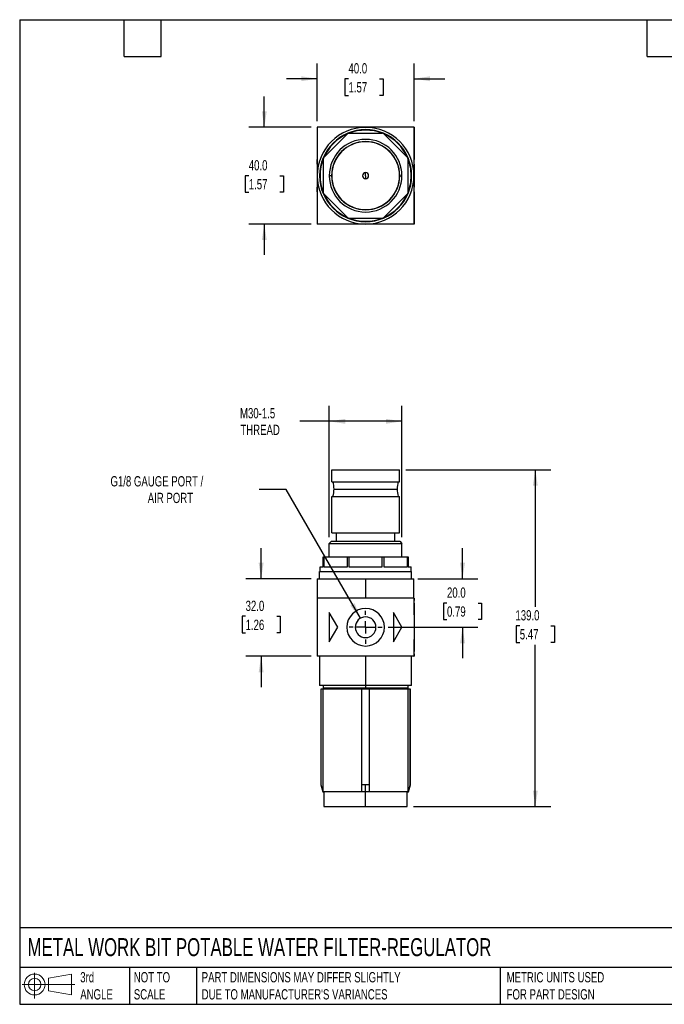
# Model space of a CAD drawing. Header units: millimetres. Extents: x 13 to 546, y 13 to 419.
# Tile 1 of 2: x 13 to 279, y 13 to 419. Entities that reach past the tile are written whole.
import ezdxf

# ---------------------------------------------------------------- set-up
doc = ezdxf.new("R2010")
doc.units = ezdxf.units.MM
doc.header["$LTSCALE"] = 2
doc.linetypes.add('SLD-Center', pattern=[19.05, 15.24, -1.27, 1.27, -1.27])
doc.linetypes.add('SLD-Solid', pattern=[0])
doc.layers.add('CENTER', color=40, linetype='SLD-Center')
doc.layers.add('SLD-DEFPOINTS', color=7, linetype='Continuous')
doc.layers.add('DIMENSIONS', color=140, linetype='SLD-Solid', lineweight=25)
doc.layers.add('TEXT', color=140, linetype='SLD-Solid', lineweight=25)
doc.styles.add('SLDTEXTSTYLE0', font='TXT', dxfattribs={"width": 0.7})
doc.dimstyles.new('SLDDIMSTYLE0', dxfattribs={"dimtxt": 4.316016, "dimasz": 6.604, "dimexe": 0, "dimexo": 0.0625, "dimgap": 1.079004, "dimtad": 0, "dimtih": 1, "dimtoh": 1, "dimdec": 1, "dimrnd": 1e-09, "dimzin": 4, "dimdsep": 46, "dimtxsty": 'SLDTEXTSTYLE0', "dimsah": 1, "dimcen": 0.09, "dimadec": 0, "dimazin": 1, "dimtfac": 1, "dimtdec": 1, "dimtmove": 0, "dimatfit": 0, "dimfxl": 0, "dimfrac": 2, "dimtolj": 1, "dimtzin": 12, "dimarcsym": 0})
doc.dimstyles.new('SLDDIMSTYLE1', dxfattribs={"dimtxt": 4.316016, "dimasz": 6.604, "dimexe": 0, "dimexo": 0.0625, "dimgap": 1.079004, "dimtad": 0, "dimtih": 1, "dimtoh": 1, "dimdec": 1, "dimrnd": 1e-09, "dimzin": 4, "dimdsep": 46, "dimtxsty": 'SLDTEXTSTYLE0', "dimsah": 1, "dimcen": 0.09, "dimadec": 0, "dimazin": 1, "dimtfac": 1, "dimtdec": 1, "dimtofl": 0, "dimtmove": 0, "dimatfit": 3, "dimfxl": 0, "dimfrac": 2, "dimtolj": 1, "dimtzin": 12, "dimarcsym": 0})
doc.dimstyles.new('SLDDIMSTYLE2', dxfattribs={"dimtxt": 4.316016, "dimasz": 6.604, "dimexe": 0, "dimexo": 0.0625, "dimgap": 1.079004, "dimtad": 0, "dimtih": 1, "dimtoh": 1, "dimdec": 1, "dimrnd": 1e-09, "dimzin": 12, "dimdsep": 46, "dimtxsty": 'SLDTEXTSTYLE0', "dimsah": 1, "dimcen": 0.09, "dimadec": 0, "dimazin": 3, "dimtfac": 1, "dimtdec": 1, "dimtofl": 0, "dimtmove": 0, "dimatfit": 3, "dimfxl": 0, "dimfrac": 2, "dimtolj": 1, "dimtzin": 12, "dimarcsym": 0})
doc.dimstyles.new('SLDDIMSTYLE3', dxfattribs={"dimtxt": 4.316016, "dimasz": 6.604, "dimexe": 0, "dimexo": 0.0625, "dimgap": 1.079004, "dimtad": 0, "dimtih": 1, "dimtoh": 1, "dimdec": 1, "dimrnd": 1e-09, "dimzin": 12, "dimdsep": 46, "dimtxsty": 'SLDTEXTSTYLE0', "dimsah": 1, "dimcen": 0, "dimadec": 0, "dimazin": 3, "dimtfac": 1, "dimtdec": 1, "dimtofl": 0, "dimtmove": 0, "dimatfit": 3, "dimfxl": 0, "dimfrac": 2, "dimtolj": 1, "dimtzin": 12, "dimarcsym": 0})

# ---------------------------------------------------------------- blocks, each defined once
blk = doc.blocks.new('Block11')
at = {"color": 7, "linetype": 'SLD-Solid', "lineweight": 18}
for p, q in [((5.18, 10.62), (5.18, 0)), ((10.96, 8.33), (20.35, 10.06)), ((10.96, 3.19), (10.96, 8.33)), ((20.35, 10.06), (20.35, 1.46)), ((0, 5.76), (21.75, 5.76)), ((10.96, 3.19), (20.35, 1.46))]:
    blk.add_line(p, q, dxfattribs=at)
for radius in [4.3, 2.57]:
    blk.add_circle((5.18, 5.76), radius, dxfattribs=at)
blk = doc.blocks.new('Block12')
at = {"layer": 'SLD-DEFPOINTS'}
blk.add_blockref('Block11', (0, 0), dxfattribs=at)
blk = doc.blocks.new('_D')
at = {"layer": 'DIMENSIONS'}
for p, q in [((195.5, 188.33), (195.5, 201.03)), ((177.04, 188.33), (201.85, 188.33)), ((189.09, 178.33), (187.64, 178.33)), ((187.64, 178.33), (187.64, 171.47)), ((201.92, 178.33), (203.37, 178.33)), ((203.37, 178.33), (203.37, 171.47)), ((187.64, 171.47), (189.09, 171.47)), ((203.37, 171.47), (201.92, 171.47)), ((164.87, 168.33), (201.85, 168.33)), ((195.5, 168.33), (195.5, 155.63))]:
    blk.add_line(p, q, dxfattribs=at)
for points in [[(195.5, 188.33), (196.52, 194.93), (194.49, 194.93)], [(195.5, 168.33), (194.49, 161.72), (196.52, 161.72)]]:
    blk.add_solid(points, dxfattribs=at)
at = {"layer": 'DIMENSIONS', "char_height": 4.233, "attachment_point": 1, "style": 'SLDTEXTSTYLE0'}
for s, insert in [('20.0', (189.09, 184.75)), ('0.79', (189.09, 176.93))]:
    blk.add_mtext(s, dxfattribs=dict(at, insert=insert))
blk = doc.blocks.new('_D_1')
at = {"layer": 'DIMENSIONS'}
for p, q in [((172.04, 233.33), (231.9, 233.33)), ((225.55, 233.33), (225.55, 176.78)), ((219.14, 168.95), (217.69, 168.95)), ((217.69, 168.95), (217.69, 162.09)), ((231.96, 168.95), (233.41, 168.95)), ((233.41, 168.95), (233.41, 162.09)), ((217.69, 162.09), (219.14, 162.09)), ((225.55, 94.33), (225.55, 161.13)), ((233.41, 162.09), (231.96, 162.09)), ((175.24, 94.33), (231.9, 94.33))]:
    blk.add_line(p, q, dxfattribs=at)
for points in [[(225.55, 233.33), (224.54, 226.72), (226.57, 226.72)], [(225.55, 94.33), (226.57, 100.93), (224.54, 100.93)]]:
    blk.add_solid(points, dxfattribs=at)
at = {"layer": 'DIMENSIONS', "char_height": 4.233, "attachment_point": 1, "style": 'SLDTEXTSTYLE0'}
for s, insert in [('139.0', (217.34, 175.38)), ('5.47', (219.14, 167.55))]:
    blk.add_mtext(s, dxfattribs=dict(at, insert=insert))
blk = doc.blocks.new('_D_2')
at = {"layer": 'DIMENSIONS'}
for p, q in [((140.5, 205.45), (140.5, 259.68)), ((170.5, 205.45), (170.5, 259.68)), ((140.5, 253.33), (128.34, 253.33)), ((170.5, 253.33), (140.5, 253.33))]:
    blk.add_line(p, q, dxfattribs=at)
for points in [[(140.5, 253.33), (147.11, 252.31), (147.11, 254.34)], [(170.5, 253.33), (163.9, 254.34), (163.9, 252.31)]]:
    blk.add_solid(points, dxfattribs=at)
at = {"layer": 'DIMENSIONS', "char_height": 4.233, "attachment_point": 1, "style": 'SLDTEXTSTYLE0'}
for s, insert in [('M30-1.5', (103.64, 258.79)), ('THREAD', (103.79, 251.93))]:
    blk.add_mtext(s, dxfattribs=dict(at, insert=insert))
blk = doc.blocks.new('_D_3')
at = {"layer": 'DIMENSIONS'}
for p, q in [((112.37, 188.33), (112.37, 201.03)), ((133.01, 188.33), (106.02, 188.33)), ((105.95, 172.85), (104.5, 172.85)), ((104.5, 172.85), (104.5, 165.99)), ((118.78, 172.85), (120.23, 172.85)), ((120.23, 172.85), (120.23, 165.99)), ((104.5, 165.99), (105.95, 165.99)), ((120.23, 165.99), (118.78, 165.99)), ((133.01, 156.33), (106.02, 156.33)), ((112.37, 156.33), (112.37, 143.63))]:
    blk.add_line(p, q, dxfattribs=at)
for points in [[(112.37, 188.33), (113.38, 194.93), (111.35, 194.93)], [(112.37, 156.33), (111.35, 149.72), (113.38, 149.72)]]:
    blk.add_solid(points, dxfattribs=at)
at = {"layer": 'DIMENSIONS', "char_height": 4.233, "attachment_point": 1, "style": 'SLDTEXTSTYLE0'}
for s, insert in [('32.0', (105.95, 179.27)), ('1.26', (105.95, 171.45))]:
    blk.add_mtext(s, dxfattribs=dict(at, insert=insert))
blk = doc.blocks.new('_D_4')
at = {"layer": 'DIMENSIONS'}
for p, q in [((122.65, 225.23), (111.54, 225.23)), ((153.36, 172.04), (122.65, 225.23))]:
    blk.add_line(p, q, dxfattribs=at)
blk.add_solid([(153.36, 172.04), (150.94, 178.26), (149.18, 177.25)], dxfattribs=at)
at = {"layer": 'DIMENSIONS', "attachment_point": 1, "style": 'SLDTEXTSTYLE0'}
for s, insert, char_height in [('G1/8 GAUGE PORT /', (50.17, 230.69), 4.2333), ('AIR PORT', (65.56, 223.83), 4.233)]:
    blk.add_mtext(s, dxfattribs=dict(at, insert=insert, char_height=char_height))
blk = doc.blocks.new('SW_CENTERMARKSYMBOL_0')
at = {"layer": 'CENTER', "color": 0}
for p, q in [((0, 5.08), (0, 6.823)), ((-5.08, 0), (-6.823, 0)), ((0, 0), (-2.54, 0)), ((0, 0), (0, 2.54)), ((0, 0), (0, -2.54)), ((0, 0), (2.54, 0)), ((5.08, 0), (6.823, 0)), ((0, -5.08), (0, -6.823))]:
    blk.add_line(p, q, dxfattribs=at)
blk = doc.blocks.new('_D_8')
at = {"layer": 'DIMENSIONS'}
for p, q in [((113.67, 374.71), (113.67, 387.41)), ((132.96, 374.71), (107.32, 374.71)), ((107.26, 354.71), (105.81, 354.71)), ((105.81, 354.71), (105.81, 347.85)), ((120.09, 354.71), (121.54, 354.71)), ((121.54, 354.71), (121.54, 347.85)), ((105.81, 347.85), (107.26, 347.85)), ((121.54, 347.85), (120.09, 347.85)), ((132.96, 334.71), (107.32, 334.71)), ((113.67, 334.71), (113.67, 322.01))]:
    blk.add_line(p, q, dxfattribs=at)
for points in [[(113.67, 374.71), (114.69, 381.32), (112.66, 381.32)], [(113.67, 334.71), (112.66, 328.11), (114.69, 328.11)]]:
    blk.add_solid(points, dxfattribs=at)
at = {"layer": 'DIMENSIONS', "char_height": 4.233, "attachment_point": 1, "style": 'SLDTEXTSTYLE0'}
for s, insert in [('40.0', (107.26, 361.13)), ('1.57', (107.26, 353.31))]:
    blk.add_mtext(s, dxfattribs=dict(at, insert=insert))
blk = doc.blocks.new('_D_9')
at = {"layer": 'DIMENSIONS'}
for p, q in [((135.5, 377.25), (135.5, 401.08)), ((175.5, 377.25), (175.5, 401.08)), ((135.5, 394.73), (122.8, 394.73)), ((148.43, 394.73), (146.98, 394.73)), ((146.98, 394.73), (146.98, 387.87)), ((161.26, 394.73), (162.71, 394.73)), ((162.71, 394.73), (162.71, 387.87)), ((175.5, 394.73), (188.2, 394.73)), ((146.98, 387.87), (148.43, 387.87)), ((162.71, 387.87), (161.26, 387.87))]:
    blk.add_line(p, q, dxfattribs=at)
for points in [[(135.5, 394.73), (128.9, 395.74), (128.9, 393.71)], [(175.5, 394.73), (182.11, 393.71), (182.11, 395.74)]]:
    blk.add_solid(points, dxfattribs=at)
at = {"layer": 'DIMENSIONS', "char_height": 4.233, "attachment_point": 1, "style": 'SLDTEXTSTYLE0'}
for s, insert in [('40.0', (148.43, 401.15)), ('1.57', (148.43, 393.32))]:
    blk.add_mtext(s, dxfattribs=dict(at, insert=insert))

msp = doc.modelspace()

# ---------------------------------------------------------------- linework, layer by layer
for p, q in [((135.5, 374.71), (135.5, 365.57)), ((135.55, 374.71), (135.5, 374.71)), ((175.45, 374.71), (135.55, 374.71)), ((135.55, 374.71), (135.55, 354.71)), ((175.45, 374.71), (175.45, 354.71)), ((175.5, 374.71), (175.45, 374.71)), ((175.5, 374.71), (175.5, 365.57)), ((147.99, 371.94), (138.27, 362.23)), ((148.63, 372.21), (162.37, 372.21)), ((172.74, 362.23), (163.02, 371.94)), ((135.55, 365.57), (135.5, 365.57)), ((135.5, 365.57), (135.5, 361.34)), ((175.5, 365.57), (175.45, 365.57)), ((175.5, 365.57), (175.5, 361.34)), ((135.55, 361.34), (135.5, 361.34)), ((135.5, 359.51), (135.5, 361.34)), ((135.5, 359.51), (135.55, 359.51)), ((135.5, 359.51), (135.5, 349.92)), ((138, 361.58), (138, 347.84)), ((173, 347.84), (173, 361.58)), ((175.45, 361.34), (175.5, 361.34)), ((175.5, 359.51), (175.45, 359.51)), ((175.5, 359.51), (175.5, 361.34)), ((175.5, 359.51), (175.5, 349.92)), ((135.55, 354.71), (135.55, 334.71)), ((141.42, 354.71), (140.5, 354.71)), ((155.5, 354.71), (155.5, 355.96)), ((155.5, 354.71), (155.5, 353.46)), ((169.58, 354.71), (170.5, 354.71)), ((175.45, 354.71), (175.45, 334.71)), ((135.55, 349.92), (135.5, 349.92)), ((135.5, 348.08), (135.5, 349.92)), ((175.45, 349.92), (175.5, 349.92)), ((175.5, 348.08), (175.5, 349.92)), ((135.5, 348.08), (135.55, 348.08)), ((135.5, 348.08), (135.5, 343.85)), ((138.27, 347.19), (147.99, 337.48)), ((163.02, 337.48), (172.74, 347.19)), ((175.5, 348.08), (175.45, 348.08)), ((175.5, 348.08), (175.5, 343.85)), ((135.55, 343.85), (135.5, 343.85)), ((135.5, 343.85), (135.5, 334.71)), ((175.5, 343.85), (175.45, 343.85)), ((175.5, 343.85), (175.5, 334.71)), ((135.55, 334.71), (135.5, 334.71)), ((175.45, 334.71), (135.55, 334.71)), ((148.63, 337.21), (162.37, 337.21)), ((175.5, 334.71), (175.45, 334.71)), ((141.5, 228.33), (141.5, 233.33)), ((141.5, 233.33), (169.5, 233.33)), ((169.5, 228.33), (169.5, 233.33)), ((141.5, 228.33), (169.5, 228.33)), ((142.47, 225.33), (168.54, 225.33)), ((141.5, 207.33), (141.5, 222.33)), ((141.5, 222.33), (169.5, 222.33)), ((169.5, 207.33), (169.5, 222.33)), ((141.5, 207.33), (169.5, 207.33)), ((143.5, 203.83), (143.5, 207.33)), ((167.5, 203.83), (167.5, 207.33)), ((141.42, 203.83), (140.5, 202.91)), ((141.42, 203.83), (169.58, 203.83)), ((169.58, 203.83), (170.5, 202.91)), ((140.5, 202.91), (170.5, 202.91)), ((140.5, 197.33), (140.5, 202.91)), ((170.5, 197.33), (170.5, 202.91)), ((138, 193.33), (138, 197.33)), ((138, 197.33), (138.27, 197.33)), ((138.27, 197.33), (138.27, 193.33)), ((138.27, 197.33), (147.99, 197.33)), ((147.99, 193.33), (147.99, 197.33)), ((147.99, 197.33), (148.63, 197.33)), ((148.63, 197.33), (148.63, 193.33)), ((148.63, 197.33), (162.37, 197.33)), ((162.37, 193.33), (162.37, 197.33)), ((162.37, 197.33), (163.02, 197.33)), ((163.02, 197.33), (163.02, 193.33)), ((163.02, 197.33), (172.74, 197.33)), ((172.74, 193.33), (172.74, 197.33)), ((172.74, 197.33), (173, 197.33)), ((173, 197.33), (173, 193.33)), ((136.5, 188.33), (136.5, 191.33)), ((136.5, 191.33), (174.5, 191.33)), ((136.7, 193.33), (138, 193.33)), ((136.7, 191.33), (136.7, 193.33)), ((138.27, 193.33), (147.99, 193.33)), ((148.63, 193.33), (162.37, 193.33)), ((163.02, 193.33), (172.74, 193.33)), ((173, 193.33), (174.3, 193.33)), ((174.3, 191.33), (174.3, 193.33)), ((174.5, 188.33), (174.5, 191.33)), ((135.55, 188.33), (135.55, 180.33)), ((135.55, 188.33), (155.5, 188.33)), ((155.5, 188.33), (155.5, 180.33)), ((155.5, 188.33), (175.45, 188.33)), ((175.45, 180.33), (175.45, 188.33)), ((135.55, 180.33), (135.5, 180.33)), ((135.5, 180.33), (135.5, 179.33)), ((135.55, 179.33), (135.5, 179.33)), ((135.55, 180.33), (135.55, 173.43)), ((175.45, 180.33), (135.55, 180.33)), ((175.5, 180.33), (175.45, 180.33)), ((175.45, 180.33), (175.45, 173.43)), ((175.45, 179.33), (175.5, 179.33)), ((175.5, 180.33), (175.5, 179.33)), ((135.5, 178.33), (135.55, 178.33)), ((135.5, 178.33), (135.5, 173.43)), ((175.5, 178.33), (175.45, 178.33)), ((175.5, 178.33), (175.5, 173.43)), ((135.55, 173.43), (135.5, 173.43)), ((135.5, 173.43), (135.5, 163.23)), ((140.5, 174.39), (140.5, 162.27)), ((144, 168.33), (140.5, 174.39)), ((167, 174.39), (167, 162.27)), ((170.5, 168.33), (167, 174.39)), ((175.5, 173.43), (175.45, 173.43)), ((175.5, 173.43), (175.5, 163.23)), ((140.5, 162.27), (144, 168.33)), ((155.5, 168.33), (151.22, 168.33)), ((155.5, 168.33), (159.79, 168.33)), ((167, 162.27), (170.5, 168.33)), ((135.55, 163.23), (135.5, 163.23)), ((135.5, 163.23), (135.5, 158.33)), ((135.55, 163.23), (135.55, 156.33)), ((175.45, 163.23), (175.45, 156.33)), ((175.5, 163.23), (175.45, 163.23)), ((175.5, 163.23), (175.5, 158.33)), ((135.55, 158.33), (135.5, 158.33)), ((135.5, 157.33), (135.5, 156.33)), ((135.5, 157.33), (135.55, 157.33)), ((135.5, 156.33), (135.55, 156.33)), ((175.45, 156.33), (135.55, 156.33)), ((136.5, 156.33), (136.5, 144.33)), ((155.5, 156.33), (155.5, 144.33)), ((174.5, 144.33), (174.5, 156.33)), ((175.45, 158.33), (175.5, 158.33)), ((175.5, 157.33), (175.45, 157.33)), ((175.45, 156.33), (175.5, 156.33)), ((175.5, 157.33), (175.5, 156.33)), ((155.5, 144.33), (136.5, 144.33)), ((137, 142.73), (137, 103.33)), ((137.07, 142.73), (137, 142.73)), ((137.07, 142.73), (137.07, 103.33)), ((138.02, 142.73), (137.07, 142.73)), ((137.95, 144.33), (137.95, 143.23)), ((137.95, 143.23), (138.2, 142.98)), ((155.5, 143.23), (137.95, 143.23)), ((138.2, 142.98), (137.95, 142.73)), ((154, 142.73), (138.02, 142.73)), ((138.02, 100.33), (138.02, 142.73)), ((155.5, 142.98), (138.2, 142.98)), ((154, 103.33), (154, 142.73)), ((157, 142.73), (154, 142.73)), ((174.5, 144.33), (155.5, 144.33)), ((155.5, 144.33), (155.5, 143.23)), ((155.5, 142.98), (155.5, 143.23)), ((173.05, 143.23), (155.5, 143.23)), ((172.8, 142.98), (155.5, 142.98)), ((155.5, 142.98), (155.5, 142.73)), ((157, 142.73), (157, 103.33)), ((172.99, 142.73), (157, 142.73)), ((172.8, 142.98), (173.05, 143.23)), ((173.05, 142.73), (172.8, 142.98)), ((172.99, 142.73), (172.99, 100.33)), ((173.94, 142.73), (172.99, 142.73)), ((173.05, 143.23), (173.05, 144.33)), ((173.94, 103.33), (173.94, 142.73)), ((174, 142.73), (173.94, 142.73)), ((174, 103.33), (174, 142.73)), ((137, 103.33), (137.81, 100.33)), ((137.07, 103.33), (137, 103.33)), ((154, 100.33), (154, 103.33)), ((155.5, 103.33), (154, 103.33)), ((157, 103.33), (155.5, 103.33)), ((155.5, 100.33), (155.5, 103.33)), ((157, 103.33), (157, 100.33)), ((173.2, 100.33), (174, 103.33)), ((174, 103.33), (173.94, 103.33)), ((137.87, 100.33), (137.81, 100.33)), ((137.87, 100.33), (138.02, 100.33)), ((154, 100.33), (138.02, 100.33)), ((138.3, 100.33), (138.3, 94.33)), ((155.5, 100.33), (154, 100.33)), ((157, 100.33), (155.5, 100.33)), ((155.5, 94.33), (155.5, 100.33)), ((172.99, 100.33), (157, 100.33)), ((172.7, 94.33), (172.7, 100.33)), ((172.99, 100.33), (173.14, 100.33)), ((173.2, 100.33), (173.14, 100.33)), ((138.3, 94.33), (155.5, 94.33)), ((155.5, 94.33), (172.7, 94.33))]:
    msp.add_line(p, q)
at = {"flags": 128}
for points in [[(137.07, 103.33), (137.52, 101.65), (137.87, 100.33)], [(173.14, 100.33), (173.59, 102.01), (173.94, 103.33)]]:
    msp.add_lwpolyline(points, dxfattribs=at)
for centre, radius, start, end in [((155.5, 354.71), 19.95, 90, 270), ((155.5, 354.71), 19.95, 270, 90), ((155.5, 354.71), 19, 0, 180), ((155.5, 354.71), 18.8, 113.5679, 156.4321), ((155.5, 354.71), 18.8, 111.4321, 113.5679), ((155.5, 354.71), 18.8, 68.5679, 111.4321), ((155.5, 354.71), 18.8, 66.4321, 68.5679), ((155.5, 354.71), 18.8, 23.5679, 66.4321), ((155.5, 354.71), 15, 0, 180), ((155.5, 354.71), 14.08, 0, 180), ((155.5, 354.71), 14, 0, 180), ((155.5, 354.71), 18.8, 156.4321, 158.5679), ((155.5, 354.71), 18.8, 21.4321, 23.5679), ((155.5, 354.71), 18.8, 158.5679, 180), ((155.5, 354.71), 18.8, 0, 21.4321), ((155.5, 354.71), 19, 180, 0), ((155.5, 354.71), 18.8, 180, 201.4321), ((155.5, 354.71), 15, 180, 0), ((155.5, 354.71), 14.08, 180, 0), ((155.5, 354.71), 14, 180, 0), ((155.5, 354.71), 1.25, 90, 270), ((155.5, 354.71), 1.25, 270, 90), ((155.5, 354.71), 18.8, 338.5679, 0), ((155.5, 354.71), 18.8, 201.4321, 203.5679), ((155.5, 354.71), 18.8, 203.5679, 246.4321), ((155.5, 354.71), 18.8, 293.5679, 336.4321), ((155.5, 354.71), 18.8, 336.4321, 338.5679), ((155.5, 354.71), 18.8, 246.4321, 248.5679), ((155.5, 354.71), 18.8, 291.4321, 293.5679), ((155.5, 354.71), 18.8, 248.5679, 291.4321), ((132.47, 225.33), 10, 0, 17.4576), ((178.54, 225.33), 10, 162.5424, 180), ((132.47, 225.33), 10, 342.5424, 0), ((178.54, 225.33), 10, 180, 197.4576), ((155.5, 168.33), 7.75, 0, 180), ((155.5, 168.33), 4.28, 0, 180), ((155.5, 168.33), 7.75, 180, 0), ((155.5, 168.33), 4.28, 180, 0)]:
    msp.add_arc(centre, radius, start, end)
at = {"layer": 'TEXT'}
for p, q in [((12.7, 419.1), (546.1, 419.1)), ((12.7, 419.1), (12.7, 12.7)), ((55.88, 403.86), (55.88, 419.1)), ((71.12, 403.86), (71.12, 419.1)), ((271.78, 403.86), (271.78, 419.1)), ((55.88, 403.86), (71.12, 403.86)), ((271.78, 403.86), (287.02, 403.86)), ((546.1, 44.25), (12.7, 44.25)), ((546.1, 27.94), (12.7, 27.94)), ((58.09, 27.94), (58.09, 12.7)), ((85.67, 27.94), (85.67, 12.7)), ((210.97, 27.94), (210.97, 12.7)), ((12.7, 12.7), (546.1, 12.7))]:
    msp.add_line(p, q, dxfattribs=at)

# ---------------------------------------------------------------- block references
at = {"layer": 'CENTER'}
msp.add_blockref('SW_CENTERMARKSYMBOL_0', (155.5, 168.33), dxfattribs=at)
at = {"layer": 'SLD-DEFPOINTS'}
msp.add_blockref('Block12', (13.68, 15.11), dxfattribs=at)

# ---------------------------------------------------------------- texts
at = {"layer": 'TEXT', "attachment_point": 1, "style": 'SLDTEXTSTYLE0'}
for s, insert, char_height in [('METAL WORK BIT POTABLE WATER FILTER-REGULATOR', (15.93, 40), 7.4083), ('3rd^JANGLE', (37.7, 25.99), 4.233), ('NOT TO^JSCALE', (59.81, 25.99), 4.2333), ("PART DIMENSIONS MAY DIFFER SLIGHTLY ^JDUE TO MANUFACTURER'S VARIANCES", (87.83, 25.99), 4.2333), ('METRIC UNITS USED ^JFOR PART DESIGN', (213.71, 25.99), 4.2333)]:
    msp.add_mtext(s, dxfattribs=dict(at, insert=insert, char_height=char_height))

# ---------------------------------------------------------------- dimensions: what is measured, and where the dimension line sits
at = {"layer": 'DIMENSIONS'}
dim = msp.add_linear_dim(base=(135.5, 394.73), p1=(175.5, 374.71), p2=(135.5, 374.71), dimstyle='SLDDIMSTYLE0', dxfattribs=at)
dim.commit()
dim.dimension.update_dxf_attribs({"geometry": '_D_9', "text_midpoint": (154.84, 394.73), "dimtype": 160})
for base, p1, p2, dimstyle, picture, middle in [((113.67, 334.71), (135.5, 374.71), (135.5, 334.71), 'SLDDIMSTYLE0', '_D_8', (113.67, 354.71)), ((225.55, 233.33), (172.7, 94.33), (169.5, 233.33), 'SLDDIMSTYLE1', '_D_1', (225.55, 168.95)), ((112.37, 156.33), (135.55, 188.33), (135.55, 156.33), 'SLDDIMSTYLE0', '_D_3', (112.37, 172.85)), ((195.5, 188.33), (162.33, 168.33), (174.5, 188.33), 'SLDDIMSTYLE0', '_D', (195.5, 178.33))]:
    dim = msp.add_linear_dim(base=base, p1=p1, p2=p2, angle=90, dimstyle=dimstyle, dxfattribs=at)
    dim.commit()
    dim.dimension.update_dxf_attribs({"geometry": picture, "text_midpoint": middle, "dimtype": 160})
dim = msp.add_linear_dim(base=(170.5, 253.33), p1=(140.5, 202.91), p2=(170.5, 202.91), text='M30-1.5\\PTHREAD', dimstyle='SLDDIMSTYLE2', dxfattribs=at)
dim.commit()
dim.dimension.update_dxf_attribs({"geometry": '_D_2', "text_midpoint": (115.5, 253.33), "dimtype": 160})
dim = msp.add_radius_dim(center=(155.5, 168.33), mpoint=(153.36, 172.04), text='G1/8 GAUGE PORT /\\PAIR PORT', dimstyle='SLDDIMSTYLE3', dxfattribs=at)
dim.commit()
dim.dimension.update_dxf_attribs({"geometry": '_D_4', "text_midpoint": (79.27, 225.23), "dimtype": 164})

doc.saveas('drawing.dxf')
